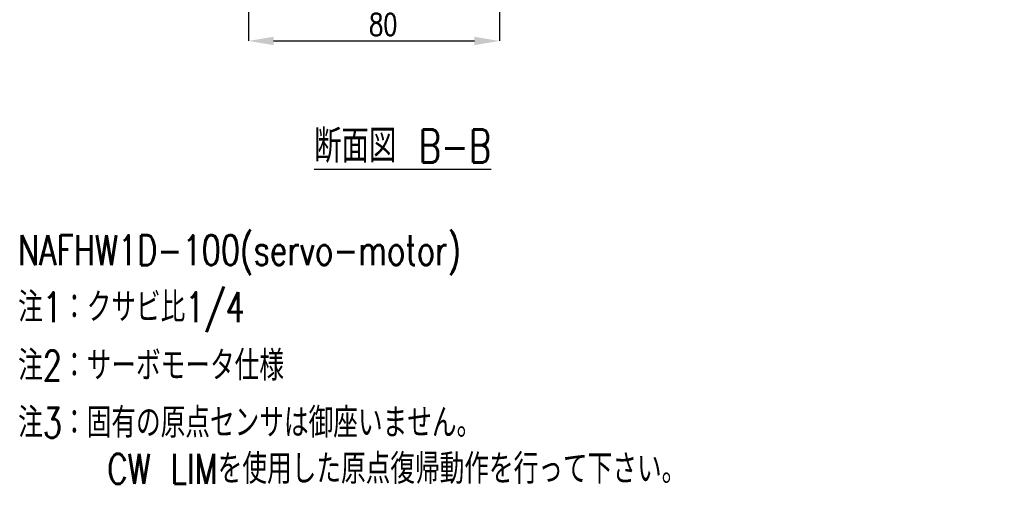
# Model space of a CAD drawing. Header units: millimetres. Extents: x 0 to 354, y -1 to 219.
# Tile 7 of 13: x 197 to 354, y -1 to 74. Entities that reach past the tile are written whole.
import ezdxf

# ---------------------------------------------------------------- set-up
doc = ezdxf.new("R2010")
doc.units = ezdxf.units.MM
doc.layers.add('SLD-0', color=7, linetype='Continuous')
doc.styles.add('SLDTEXTSTYLE1', font='TXT', dxfattribs={"width": 0.75, "bigfont": 'bigfont'})
doc.dimstyles.new('SLDDIMSTYLE0', dxfattribs={"dimtxt": 3.5, "dimasz": 4, "dimexe": 0, "dimexo": 0.0625, "dimgap": 0.875, "dimtad": 1, "dimlfac": 2, "dimrnd": 1e-09, "dimzin": 12, "dimdsep": 46, "dimtxsty": 'SLDTEXTSTYLE1', "dimsah": 1, "dimcen": 0.09, "dimadec": 0, "dimazin": 3, "dimtfac": 1, "dimtofl": 0, "dimtmove": 0, "dimatfit": 3, "dimfxl": 1, "dimfrac": 2, "dimtolj": 1, "dimtzin": 12, "dimarcsym": 0})

# ---------------------------------------------------------------- blocks, each defined once
blk = doc.blocks.new('*D48')
at = {"layer": 'Defpoints', "color": 0, "transparency": 16777216}
for p in [(233.72, 93.54), (273.72, 93.54), (273.72, 70.54)]:
    blk.add_point(p, dxfattribs=at)
at = {"layer": 'SLD-0', "color": 0, "lineweight": -2, "transparency": 16777216}
for p, q in [((233.72, 93.48), (233.72, 70.54)), ((273.72, 93.48), (273.72, 70.54)), ((237.72, 70.54), (269.72, 70.54))]:
    blk.add_line(p, q, dxfattribs=at)
at = {"layer": 'SLD-0', "color": 0, "transparency": 16777216}
for points in [[(237.72, 71.21), (237.72, 69.87), (233.72, 70.54)], [(269.72, 71.21), (269.72, 69.87), (273.72, 70.54)]]:
    blk.add_solid(points, dxfattribs=at)
at = {"layer": 'SLD-0', "color": 0, "transparency": 16777216, "insert": (255.21, 74.92), "char_height": 3.5, "attachment_point": 2, "style": 'SLDTEXTSTYLE1'}
blk.add_mtext('\\A1;80', dxfattribs=at)

msp = doc.modelspace()

# ---------------------------------------------------------------- texts
at = {"layer": 'SLD-0', "style": 'SLDTEXTSTYLE1'}
for s, insert, char_height, attachment_point in [('\\L断面図 B-B', (258.2992, 56.4532), 5.29167, 2), ('NAFHW1D-100(servo-motor)', (197.0337, 39.6049), 4.7625, 1), ('注1：クサビ比1/4', (197.0337, 30.5041), 4.7625, 1), ('注2：サーボモータ仕様', (197.0337, 21.2133), 4.7625, 1), ('注3：固有の原点センサは御座いません。', (197.0337, 12.1125), 4.7625, 1), ('\u3000\u3000  CW LIMを使用した原点復帰動作を行って下さい。', (197.0337, 4.7625), 4.7625, 1)]:
    msp.add_mtext(s, dxfattribs=dict(at, insert=insert, char_height=char_height, attachment_point=attachment_point))

# ---------------------------------------------------------------- dimensions: what is measured, and where the dimension line sits
at = {"layer": 'SLD-0'}
dim = msp.add_linear_dim(base=(273.7229, 70.5407), p1=(233.7229, 93.5407), p2=(273.7229, 93.5407), dimstyle='SLDDIMSTYLE0', dxfattribs=at)
dim.commit()
dim.dimension.update_dxf_attribs({"geometry": '*D48', "text_midpoint": (255.2118, 70.5407), "dimtype": 160})

doc.saveas('drawing.dxf')
